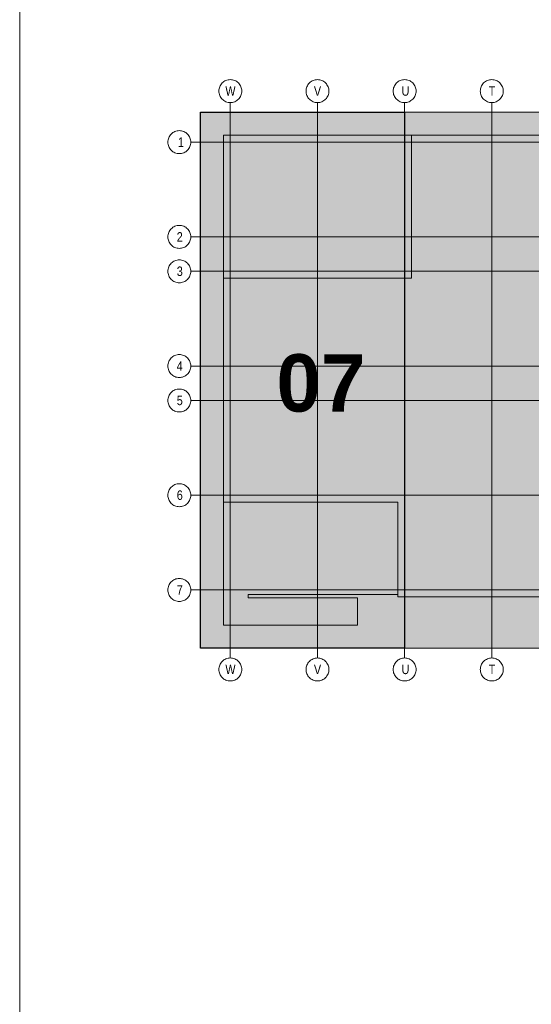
# Model space of a CAD drawing. Extents: x -420 to 300, y 62 to 1112.
# Tile 201 of 227: x 115 to 153, y 214 to 287. Entities that reach past the tile are written whole.
import ezdxf
from ezdxf.lldxf.tags import DXFTag

# ---------------------------------------------------------------- set-up
doc = ezdxf.new("R2010")
doc.units = 0
doc.layers.get('0').update_dxf_attribs({"lineweight": 13})
for name, color, linetype, lineweight in [('iwb_Plankopf Linie', 7, 'Continuous', 13), ('PK_LP', 7, 'Continuous', 9), ('PK_LP_Achsen', 7, 'STRICHPUNKT2', 5)]:
    doc.layers.add(name, color=color, linetype=linetype, lineweight=lineweight)
doc.layers.add('PK_LP_T07', color=6, linetype='Continuous', lineweight=9, true_color=0xff00ff)
doc.layers.add('PK_LP_T07_Rest', color=9, linetype='Continuous', lineweight=9, true_color=0x808080)
doc.styles.get("Standard").update_dxf_attribs({"font": 'ARIALN.TTF'})
tags = doc.linetypes.add('grob', pattern=[14, 3, -8, 3]).pattern_tags.tags
tags[8:9] = [DXFTag(74, 4), DXFTag(75, 0), DXFTag(340, '0'), DXFTag(46, 0.0), DXFTag(50, 0.0), DXFTag(44, 0.0), DXFTag(45, 0.0)]
tags[6:7] = [DXFTag(74, 4), DXFTag(75, 0), DXFTag(340, '0'), DXFTag(46, 0.0), DXFTag(50, 0.0), DXFTag(44, 0.0), DXFTag(45, 0.0)]
tags[4:5] = [DXFTag(74, 4), DXFTag(75, 0), DXFTag(340, '0'), DXFTag(46, 0.0), DXFTag(50, 0.0), DXFTag(44, 0.0), DXFTag(45, 0.0)]
tags = doc.linetypes.add('STRICHPUNKT2', pattern=[12.7, 6.35, -3.175, 0, -3.175]).pattern_tags.tags
tags[10:11] = [DXFTag(74, 4), DXFTag(75, 0), DXFTag(340, '0'), DXFTag(46, 0.0), DXFTag(50, 0.0), DXFTag(44, 0.0), DXFTag(45, 0.0)]
tags[8:9] = [DXFTag(74, 4), DXFTag(75, 0), DXFTag(340, '0'), DXFTag(46, 0.0), DXFTag(50, 0.0), DXFTag(44, 0.0), DXFTag(45, 0.0)]
tags[6:7] = [DXFTag(74, 4), DXFTag(75, 0), DXFTag(340, '0'), DXFTag(46, 0.0), DXFTag(50, 0.0), DXFTag(44, 0.0), DXFTag(45, 0.0)]
tags[4:5] = [DXFTag(74, 4), DXFTag(75, 0), DXFTag(340, '0'), DXFTag(46, 0.0), DXFTag(50, 0.0), DXFTag(44, 0.0), DXFTag(45, 0.0)]

# ---------------------------------------------------------------- blocks, each defined once
blk = doc.blocks.new('Blockreferenz-A06CPUWDL0', base_point=(126.338, 237.591))
at = {"linetype": 'ByBlock', "lineweight": -2, "ltscale": 0.13}
blk.add_hatch(color=0, dxfattribs=at).paths.add_polyline_path([(128.76, 240.014), (128.76, 279.685), (143.888, 279.685), (143.888, 243.82), (143.888, 240.014)])
at = {"layer": 'PK_LP', "linetype": 'grob', "lineweight": 30, "ltscale": 0.3}
for p, q in [((128.76, 279.685), (143.888, 279.685)), ((128.76, 240.014), (128.76, 279.685)), ((143.888, 279.685), (143.888, 240.014)), ((143.888, 240.014), (128.76, 240.014))]:
    blk.add_line(p, q, dxfattribs=at)
at = {"layer": 'PK_LP', "linetype": 'grob', "lineweight": 5, "ltscale": 0.13}
for p, q in [((143.888, 279.685), (169.728, 279.685)), ((143.888, 240.014), (143.888, 279.685)), ((169.728, 240.014), (143.888, 240.014))]:
    blk.add_line(p, q, dxfattribs=at)
at = {"layer": 'PK_LP', "linetype": 'ByBlock', "lineweight": -2, "ltscale": 0.13}
blk.add_line((143.888, 240.014), (143.888, 279.685), dxfattribs=at)
at = {"layer": 'PK_LP', "linetype": 'ByBlock', "lineweight": 13, "ltscale": 0.13}
for p, q in [((130.46, 277.985), (144.395, 277.985)), ((130.46, 267.408), (130.46, 277.985)), ((209.085, 277.985), (144.395, 277.985)), ((144.395, 277.985), (144.395, 267.408)), ((144.395, 277.985), (144.395, 267.408)), ((130.46, 267.408), (130.46, 250.833)), ((144.395, 267.408), (130.46, 267.408)), ((144.395, 267.408), (130.46, 267.408)), ((130.46, 241.714), (130.46, 250.833)), ((130.46, 250.833), (143.38, 250.833)), ((130.46, 250.833), (143.38, 250.833)), ((143.38, 250.833), (143.38, 243.996)), ((143.38, 250.833), (143.38, 243.82)), ((143.38, 243.996), (132.286, 243.996)), ((132.286, 243.996), (132.286, 243.754)), ((132.286, 243.754), (140.398, 243.754)), ((140.398, 243.754), (140.398, 241.714)), ((143.38, 243.82), (196.075, 243.82)), ((140.398, 241.714), (130.46, 241.714))]:
    blk.add_line(p, q, dxfattribs=at)
at = {"layer": 'PK_LP_Achsen', "linetype": 'ByBlock', "ltscale": 0.13}
for p, q in [((130.721, 282.071), (130.802, 282.091)), ((130.802, 282.091), (130.884, 282.103)), ((130.884, 282.103), (130.968, 282.108)), ((130.968, 282.108), (131.051, 282.103)), ((131.051, 282.103), (131.134, 282.091)), ((131.134, 282.091), (131.214, 282.071)), ((137.181, 282.071), (137.262, 282.091)), ((137.262, 282.091), (137.344, 282.103)), ((137.344, 282.103), (137.428, 282.108)), ((137.428, 282.108), (137.511, 282.103)), ((137.511, 282.103), (137.594, 282.091)), ((137.594, 282.091), (137.674, 282.071)), ((143.641, 282.071), (143.722, 282.091)), ((143.722, 282.091), (143.804, 282.103)), ((143.804, 282.103), (143.888, 282.108)), ((143.888, 282.108), (143.971, 282.103)), ((143.971, 282.103), (144.054, 282.091)), ((144.054, 282.091), (144.134, 282.071)), ((150.101, 282.071), (150.182, 282.091)), ((150.182, 282.091), (150.264, 282.103)), ((150.264, 282.103), (150.348, 282.108)), ((150.348, 282.108), (150.431, 282.103)), ((150.431, 282.103), (150.514, 282.091)), ((150.514, 282.091), (150.594, 282.071)), ((130.122, 281.341), (130.134, 281.423)), ((130.134, 281.423), (130.154, 281.504)), ((130.154, 281.504), (130.182, 281.583)), ((130.182, 281.583), (130.218, 281.658)), ((130.218, 281.658), (130.261, 281.73)), ((130.261, 281.73), (130.311, 281.797)), ((130.311, 281.797), (130.367, 281.859)), ((130.367, 281.859), (130.428, 281.915)), ((130.428, 281.915), (130.495, 281.964)), ((130.495, 281.964), (130.567, 282.007)), ((130.567, 282.007), (130.642, 282.043)), ((130.642, 282.043), (130.721, 282.071)), ((131.214, 282.071), (131.293, 282.043)), ((131.293, 282.043), (131.368, 282.007)), ((131.368, 282.007), (131.44, 281.964)), ((131.44, 281.964), (131.507, 281.915)), ((131.507, 281.915), (131.569, 281.859)), ((131.569, 281.859), (131.625, 281.797)), ((131.625, 281.797), (131.674, 281.73)), ((131.674, 281.73), (131.717, 281.658)), ((131.717, 281.658), (131.753, 281.583)), ((131.753, 281.583), (131.781, 281.504)), ((131.781, 281.504), (131.801, 281.423)), ((131.801, 281.423), (131.814, 281.341)), ((136.582, 281.341), (136.594, 281.423)), ((136.594, 281.423), (136.614, 281.504)), ((136.614, 281.504), (136.642, 281.583)), ((136.642, 281.583), (136.678, 281.658)), ((136.678, 281.658), (136.721, 281.73)), ((136.721, 281.73), (136.771, 281.797)), ((136.771, 281.797), (136.827, 281.859)), ((136.827, 281.859), (136.888, 281.915)), ((136.888, 281.915), (136.955, 281.964)), ((136.955, 281.964), (137.027, 282.007)), ((137.027, 282.007), (137.102, 282.043)), ((137.102, 282.043), (137.181, 282.071)), ((137.674, 282.071), (137.753, 282.043)), ((137.753, 282.043), (137.828, 282.007)), ((137.828, 282.007), (137.9, 281.964)), ((137.9, 281.964), (137.967, 281.915)), ((137.967, 281.915), (138.029, 281.859)), ((138.029, 281.859), (138.085, 281.797)), ((138.085, 281.797), (138.134, 281.73)), ((138.134, 281.73), (138.177, 281.658)), ((138.177, 281.658), (138.213, 281.583)), ((138.213, 281.583), (138.241, 281.504)), ((138.241, 281.504), (138.261, 281.423)), ((138.261, 281.423), (138.274, 281.341)), ((143.042, 281.341), (143.054, 281.423)), ((143.054, 281.423), (143.074, 281.504)), ((143.074, 281.504), (143.102, 281.583)), ((143.102, 281.583), (143.138, 281.658)), ((143.138, 281.658), (143.181, 281.73)), ((143.181, 281.73), (143.231, 281.797)), ((143.231, 281.797), (143.287, 281.859)), ((143.287, 281.859), (143.348, 281.915)), ((143.348, 281.915), (143.415, 281.964)), ((143.415, 281.964), (143.487, 282.007)), ((143.487, 282.007), (143.562, 282.043)), ((143.562, 282.043), (143.641, 282.071)), ((144.134, 282.071), (144.213, 282.043)), ((144.213, 282.043), (144.288, 282.007)), ((144.288, 282.007), (144.36, 281.964)), ((144.36, 281.964), (144.427, 281.915)), ((144.427, 281.915), (144.489, 281.859)), ((144.489, 281.859), (144.545, 281.797)), ((144.545, 281.797), (144.594, 281.73)), ((144.594, 281.73), (144.637, 281.658)), ((144.637, 281.658), (144.673, 281.583)), ((144.673, 281.583), (144.701, 281.504)), ((144.701, 281.504), (144.721, 281.423)), ((144.721, 281.423), (144.734, 281.341)), ((149.502, 281.341), (149.514, 281.423)), ((149.514, 281.423), (149.534, 281.504)), ((149.534, 281.504), (149.562, 281.583)), ((149.562, 281.583), (149.598, 281.658)), ((149.598, 281.658), (149.641, 281.73)), ((149.641, 281.73), (149.691, 281.797)), ((149.691, 281.797), (149.747, 281.859)), ((149.747, 281.859), (149.808, 281.915)), ((149.808, 281.915), (149.875, 281.964)), ((149.875, 281.964), (149.947, 282.007)), ((149.947, 282.007), (150.022, 282.043)), ((150.022, 282.043), (150.101, 282.071)), ((150.594, 282.071), (150.673, 282.043)), ((150.673, 282.043), (150.748, 282.007)), ((150.748, 282.007), (150.82, 281.964)), ((150.82, 281.964), (150.887, 281.915)), ((150.887, 281.915), (150.949, 281.859)), ((150.949, 281.859), (151.005, 281.797)), ((151.005, 281.797), (151.054, 281.73)), ((151.054, 281.73), (151.097, 281.658)), ((151.097, 281.658), (151.133, 281.583)), ((151.133, 281.583), (151.161, 281.504)), ((151.161, 281.504), (151.181, 281.423)), ((151.181, 281.423), (151.194, 281.341)), ((130.118, 281.258), (130.122, 281.341)), ((130.122, 281.174), (130.118, 281.258)), ((130.134, 281.092), (130.122, 281.174)), ((130.154, 281.011), (130.134, 281.092)), ((130.182, 280.932), (130.154, 281.011)), ((130.218, 280.857), (130.182, 280.932)), ((130.261, 280.785), (130.218, 280.857)), ((130.311, 280.718), (130.261, 280.785)), ((130.367, 280.656), (130.311, 280.718)), ((130.428, 280.6), (130.367, 280.656)), ((131.569, 280.656), (131.507, 280.6)), ((131.625, 280.718), (131.569, 280.656)), ((131.674, 280.785), (131.625, 280.718)), ((131.717, 280.857), (131.674, 280.785)), ((131.753, 280.932), (131.717, 280.857)), ((131.781, 281.011), (131.753, 280.932)), ((131.801, 281.092), (131.781, 281.011)), ((131.814, 281.174), (131.801, 281.092)), ((131.814, 281.341), (131.818, 281.258)), ((131.818, 281.258), (131.814, 281.174)), ((136.578, 281.258), (136.582, 281.341)), ((136.582, 281.174), (136.578, 281.258)), ((136.594, 281.092), (136.582, 281.174)), ((136.614, 281.011), (136.594, 281.092)), ((136.642, 280.932), (136.614, 281.011)), ((136.678, 280.857), (136.642, 280.932)), ((136.721, 280.785), (136.678, 280.857)), ((136.771, 280.718), (136.721, 280.785)), ((136.827, 280.656), (136.771, 280.718)), ((136.888, 280.6), (136.827, 280.656)), ((138.029, 280.656), (137.967, 280.6)), ((138.085, 280.718), (138.029, 280.656)), ((138.134, 280.785), (138.085, 280.718)), ((138.177, 280.857), (138.134, 280.785)), ((138.213, 280.932), (138.177, 280.857)), ((138.241, 281.011), (138.213, 280.932)), ((138.261, 281.092), (138.241, 281.011)), ((138.274, 281.174), (138.261, 281.092)), ((138.274, 281.341), (138.278, 281.258)), ((138.278, 281.258), (138.274, 281.174)), ((143.038, 281.258), (143.042, 281.341)), ((143.042, 281.174), (143.038, 281.258)), ((143.054, 281.092), (143.042, 281.174)), ((143.074, 281.011), (143.054, 281.092)), ((143.102, 280.932), (143.074, 281.011)), ((143.138, 280.857), (143.102, 280.932)), ((143.181, 280.785), (143.138, 280.857)), ((143.231, 280.718), (143.181, 280.785)), ((143.287, 280.656), (143.231, 280.718)), ((143.348, 280.6), (143.287, 280.656)), ((144.489, 280.656), (144.427, 280.6)), ((144.545, 280.718), (144.489, 280.656)), ((144.594, 280.785), (144.545, 280.718)), ((144.637, 280.857), (144.594, 280.785)), ((144.673, 280.932), (144.637, 280.857)), ((144.701, 281.011), (144.673, 280.932)), ((144.721, 281.092), (144.701, 281.011)), ((144.734, 281.174), (144.721, 281.092)), ((144.734, 281.341), (144.738, 281.258)), ((144.738, 281.258), (144.734, 281.174)), ((149.498, 281.258), (149.502, 281.341)), ((149.502, 281.174), (149.498, 281.258)), ((149.514, 281.092), (149.502, 281.174)), ((149.534, 281.011), (149.514, 281.092)), ((149.562, 280.932), (149.534, 281.011)), ((149.598, 280.857), (149.562, 280.932)), ((149.641, 280.785), (149.598, 280.857)), ((149.691, 280.718), (149.641, 280.785)), ((149.747, 280.656), (149.691, 280.718)), ((149.808, 280.6), (149.747, 280.656)), ((150.949, 280.656), (150.887, 280.6)), ((151.005, 280.718), (150.949, 280.656)), ((151.054, 280.785), (151.005, 280.718)), ((151.097, 280.857), (151.054, 280.785)), ((151.133, 280.932), (151.097, 280.857)), ((151.161, 281.011), (151.133, 280.932)), ((151.181, 281.092), (151.161, 281.011)), ((151.194, 281.174), (151.181, 281.092)), ((151.194, 281.341), (151.198, 281.258)), ((151.198, 281.258), (151.194, 281.174)), ((130.495, 280.551), (130.428, 280.6)), ((130.567, 280.508), (130.495, 280.551)), ((130.642, 280.472), (130.567, 280.508)), ((130.721, 280.444), (130.642, 280.472)), ((130.802, 280.424), (130.721, 280.444)), ((130.884, 280.412), (130.802, 280.424)), ((130.968, 280.408), (130.884, 280.412)), ((131.051, 280.412), (130.968, 280.408)), ((131.134, 280.424), (131.051, 280.412)), ((131.214, 280.444), (131.134, 280.424)), ((131.293, 280.472), (131.214, 280.444)), ((131.368, 280.508), (131.293, 280.472)), ((131.44, 280.551), (131.368, 280.508)), ((131.507, 280.6), (131.44, 280.551)), ((136.955, 280.551), (136.888, 280.6)), ((137.027, 280.508), (136.955, 280.551)), ((137.102, 280.472), (137.027, 280.508)), ((137.181, 280.444), (137.102, 280.472)), ((137.262, 280.424), (137.181, 280.444)), ((137.344, 280.412), (137.262, 280.424)), ((137.428, 280.408), (137.344, 280.412)), ((137.511, 280.412), (137.428, 280.408)), ((137.594, 280.424), (137.511, 280.412)), ((137.674, 280.444), (137.594, 280.424)), ((137.753, 280.472), (137.674, 280.444)), ((137.828, 280.508), (137.753, 280.472)), ((137.9, 280.551), (137.828, 280.508)), ((137.967, 280.6), (137.9, 280.551)), ((143.415, 280.551), (143.348, 280.6)), ((143.487, 280.508), (143.415, 280.551)), ((143.562, 280.472), (143.487, 280.508)), ((143.641, 280.444), (143.562, 280.472)), ((143.722, 280.424), (143.641, 280.444)), ((143.804, 280.412), (143.722, 280.424)), ((143.888, 280.408), (143.804, 280.412)), ((143.971, 280.412), (143.888, 280.408)), ((144.054, 280.424), (143.971, 280.412)), ((144.134, 280.444), (144.054, 280.424)), ((144.213, 280.472), (144.134, 280.444)), ((144.288, 280.508), (144.213, 280.472)), ((144.36, 280.551), (144.288, 280.508)), ((144.427, 280.6), (144.36, 280.551)), ((149.875, 280.551), (149.808, 280.6)), ((149.947, 280.508), (149.875, 280.551)), ((150.022, 280.472), (149.947, 280.508)), ((150.101, 280.444), (150.022, 280.472)), ((150.182, 280.424), (150.101, 280.444)), ((150.264, 280.412), (150.182, 280.424)), ((150.348, 280.408), (150.264, 280.412)), ((150.431, 280.412), (150.348, 280.408)), ((150.514, 280.424), (150.431, 280.412)), ((150.594, 280.444), (150.514, 280.424)), ((150.673, 280.472), (150.594, 280.444)), ((150.748, 280.508), (150.673, 280.472)), ((150.82, 280.551), (150.748, 280.508)), ((150.887, 280.6), (150.82, 280.551)), ((126.354, 277.643), (126.374, 277.724)), ((126.374, 277.724), (126.402, 277.803)), ((126.402, 277.803), (126.438, 277.878)), ((126.438, 277.878), (126.481, 277.95)), ((126.481, 277.95), (126.531, 278.017)), ((126.531, 278.017), (126.587, 278.079)), ((126.587, 278.079), (126.649, 278.135)), ((126.649, 278.135), (126.716, 278.184)), ((126.716, 278.184), (126.787, 278.227)), ((126.787, 278.227), (126.862, 278.263)), ((126.862, 278.263), (126.941, 278.291)), ((126.941, 278.291), (127.022, 278.311)), ((127.022, 278.311), (127.104, 278.323)), ((127.104, 278.323), (127.188, 278.328)), ((127.188, 278.328), (127.271, 278.323)), ((127.271, 278.323), (127.354, 278.311)), ((127.354, 278.311), (127.434, 278.291)), ((127.434, 278.291), (127.513, 278.263)), ((127.513, 278.263), (127.588, 278.227)), ((127.588, 278.227), (127.66, 278.184)), ((127.66, 278.184), (127.727, 278.135)), ((127.727, 278.135), (127.789, 278.079)), ((127.789, 278.079), (127.845, 278.017)), ((127.845, 278.017), (127.894, 277.95)), ((127.894, 277.95), (127.937, 277.878)), ((127.937, 277.878), (127.973, 277.803)), ((127.973, 277.803), (128.001, 277.724)), ((128.001, 277.724), (128.021, 277.643)), ((126.338, 277.478), (126.342, 277.561)), ((126.342, 277.394), (126.338, 277.478)), ((126.342, 277.561), (126.354, 277.643)), ((126.354, 277.312), (126.342, 277.394)), ((126.374, 277.231), (126.354, 277.312)), ((126.402, 277.152), (126.374, 277.231)), ((126.438, 277.077), (126.402, 277.152)), ((126.481, 277.005), (126.438, 277.077)), ((126.531, 276.938), (126.481, 277.005)), ((127.894, 277.005), (127.845, 276.938)), ((127.937, 277.077), (127.894, 277.005)), ((127.973, 277.152), (127.937, 277.077)), ((128.001, 277.231), (127.973, 277.152)), ((128.021, 277.312), (128.001, 277.231)), ((128.021, 277.643), (128.034, 277.561)), ((128.034, 277.394), (128.021, 277.312)), ((128.034, 277.561), (128.038, 277.478)), ((128.038, 277.478), (128.034, 277.394)), ((126.587, 276.877), (126.531, 276.938)), ((126.649, 276.82), (126.587, 276.877)), ((126.716, 276.771), (126.649, 276.82)), ((126.787, 276.728), (126.716, 276.771)), ((126.862, 276.692), (126.787, 276.728)), ((126.941, 276.664), (126.862, 276.692)), ((127.022, 276.644), (126.941, 276.664)), ((127.104, 276.632), (127.022, 276.644)), ((127.188, 276.628), (127.104, 276.632)), ((127.271, 276.632), (127.188, 276.628)), ((127.354, 276.644), (127.271, 276.632)), ((127.434, 276.664), (127.354, 276.644)), ((127.513, 276.692), (127.434, 276.664)), ((127.588, 276.728), (127.513, 276.692)), ((127.66, 276.771), (127.588, 276.728)), ((127.727, 276.82), (127.66, 276.771)), ((127.789, 276.877), (127.727, 276.82)), ((127.845, 276.938), (127.789, 276.877)), ((126.649, 271.122), (126.716, 271.172)), ((126.716, 271.172), (126.787, 271.215)), ((126.787, 271.215), (126.862, 271.25)), ((126.862, 271.25), (126.941, 271.278)), ((126.941, 271.278), (127.022, 271.299)), ((127.022, 271.299), (127.104, 271.311)), ((127.104, 271.311), (127.188, 271.315)), ((127.188, 271.315), (127.271, 271.311)), ((127.271, 271.311), (127.354, 271.299)), ((127.354, 271.299), (127.434, 271.278)), ((127.434, 271.278), (127.513, 271.25)), ((127.513, 271.25), (127.588, 271.215)), ((127.588, 271.215), (127.66, 271.172)), ((127.66, 271.172), (127.727, 271.122)), ((126.338, 270.465), (126.342, 270.548)), ((126.342, 270.382), (126.338, 270.465)), ((126.342, 270.548), (126.354, 270.631)), ((126.354, 270.631), (126.374, 270.712)), ((126.374, 270.712), (126.402, 270.79)), ((126.402, 270.79), (126.438, 270.866)), ((126.438, 270.866), (126.481, 270.937)), ((126.481, 270.937), (126.531, 271.004)), ((126.531, 271.004), (126.587, 271.066)), ((126.587, 271.066), (126.649, 271.122)), ((127.727, 271.122), (127.789, 271.066)), ((127.789, 271.066), (127.845, 271.004)), ((127.845, 271.004), (127.894, 270.937)), ((127.894, 270.937), (127.937, 270.866)), ((127.937, 270.866), (127.973, 270.79)), ((127.973, 270.79), (128.001, 270.712)), ((128.001, 270.712), (128.021, 270.631)), ((128.021, 270.631), (128.034, 270.548)), ((128.034, 270.548), (128.038, 270.465)), ((128.038, 270.465), (128.034, 270.382)), ((126.354, 270.299), (126.342, 270.382)), ((126.374, 270.218), (126.354, 270.299)), ((126.402, 270.14), (126.374, 270.218)), ((126.438, 270.064), (126.402, 270.14)), ((126.481, 269.993), (126.438, 270.064)), ((126.531, 269.926), (126.481, 269.993)), ((126.587, 269.864), (126.531, 269.926)), ((126.649, 269.808), (126.587, 269.864)), ((126.716, 269.758), (126.649, 269.808)), ((126.787, 269.715), (126.716, 269.758)), ((126.862, 269.68), (126.787, 269.715)), ((127.588, 269.715), (127.513, 269.68)), ((127.66, 269.758), (127.588, 269.715)), ((127.727, 269.808), (127.66, 269.758)), ((127.789, 269.864), (127.727, 269.808)), ((127.845, 269.926), (127.789, 269.864)), ((127.894, 269.993), (127.845, 269.926)), ((127.937, 270.064), (127.894, 269.993)), ((127.973, 270.14), (127.937, 270.064)), ((128.001, 270.218), (127.973, 270.14)), ((128.021, 270.299), (128.001, 270.218)), ((128.034, 270.382), (128.021, 270.299)), ((126.941, 269.652), (126.862, 269.68)), ((127.022, 269.631), (126.941, 269.652)), ((127.104, 269.619), (127.022, 269.631)), ((127.188, 269.615), (127.104, 269.619)), ((127.271, 269.619), (127.188, 269.615)), ((127.354, 269.631), (127.271, 269.619)), ((127.434, 269.652), (127.354, 269.631)), ((127.513, 269.68), (127.434, 269.652)), ((126.374, 268.162), (126.402, 268.24)), ((126.402, 268.24), (126.438, 268.316)), ((126.438, 268.316), (126.481, 268.387)), ((126.481, 268.387), (126.531, 268.454)), ((126.531, 268.454), (126.587, 268.516)), ((126.587, 268.516), (126.649, 268.572)), ((126.649, 268.572), (126.716, 268.622)), ((126.716, 268.622), (126.787, 268.665)), ((126.787, 268.665), (126.862, 268.7)), ((126.862, 268.7), (126.941, 268.728)), ((126.941, 268.728), (127.022, 268.749)), ((127.022, 268.749), (127.104, 268.761)), ((127.104, 268.761), (127.188, 268.765)), ((127.188, 268.765), (127.271, 268.761)), ((127.271, 268.761), (127.354, 268.749)), ((127.354, 268.749), (127.434, 268.728)), ((127.434, 268.728), (127.513, 268.7)), ((127.513, 268.7), (127.588, 268.665)), ((127.588, 268.665), (127.66, 268.622)), ((127.66, 268.622), (127.727, 268.572)), ((127.727, 268.572), (127.789, 268.516)), ((127.789, 268.516), (127.845, 268.454)), ((127.845, 268.454), (127.894, 268.387)), ((127.894, 268.387), (127.937, 268.316)), ((127.937, 268.316), (127.973, 268.24)), ((127.973, 268.24), (128.001, 268.162)), ((126.338, 267.915), (126.342, 267.998)), ((126.342, 267.832), (126.338, 267.915)), ((126.342, 267.998), (126.354, 268.081)), ((126.354, 267.749), (126.342, 267.832)), ((126.354, 268.081), (126.374, 268.162)), ((126.374, 267.668), (126.354, 267.749)), ((126.402, 267.59), (126.374, 267.668)), ((126.438, 267.514), (126.402, 267.59)), ((126.481, 267.443), (126.438, 267.514)), ((127.937, 267.514), (127.894, 267.443)), ((127.973, 267.59), (127.937, 267.514)), ((128.001, 267.668), (127.973, 267.59)), ((128.001, 268.162), (128.021, 268.081)), ((128.021, 267.749), (128.001, 267.668)), ((128.021, 268.081), (128.034, 267.998)), ((128.034, 267.832), (128.021, 267.749)), ((128.034, 267.998), (128.038, 267.915)), ((128.038, 267.915), (128.034, 267.832)), ((126.531, 267.376), (126.481, 267.443)), ((126.587, 267.314), (126.531, 267.376)), ((126.649, 267.258), (126.587, 267.314)), ((126.716, 267.208), (126.649, 267.258)), ((126.787, 267.165), (126.716, 267.208)), ((126.862, 267.13), (126.787, 267.165)), ((126.941, 267.102), (126.862, 267.13)), ((127.022, 267.081), (126.941, 267.102)), ((127.104, 267.069), (127.022, 267.081)), ((127.188, 267.065), (127.104, 267.069)), ((127.271, 267.069), (127.188, 267.065)), ((127.354, 267.081), (127.271, 267.069)), ((127.434, 267.102), (127.354, 267.081)), ((127.513, 267.13), (127.434, 267.102)), ((127.588, 267.165), (127.513, 267.13)), ((127.66, 267.208), (127.588, 267.165)), ((127.727, 267.258), (127.66, 267.208)), ((127.789, 267.314), (127.727, 267.258)), ((127.845, 267.376), (127.789, 267.314)), ((127.894, 267.443), (127.845, 267.376)), ((126.787, 261.652), (126.862, 261.688)), ((126.862, 261.688), (126.941, 261.716)), ((126.941, 261.716), (127.022, 261.736)), ((127.022, 261.736), (127.104, 261.748)), ((127.104, 261.748), (127.188, 261.753)), ((127.188, 261.753), (127.271, 261.748)), ((127.271, 261.748), (127.354, 261.736)), ((127.354, 261.736), (127.434, 261.716)), ((127.434, 261.716), (127.513, 261.688)), ((127.513, 261.688), (127.588, 261.652)), ((126.338, 260.903), (126.342, 260.986)), ((126.342, 260.986), (126.354, 261.068)), ((126.354, 261.068), (126.374, 261.149)), ((126.374, 261.149), (126.402, 261.228)), ((126.402, 261.228), (126.438, 261.303)), ((126.438, 261.303), (126.481, 261.375)), ((126.481, 261.375), (126.531, 261.442)), ((126.531, 261.442), (126.587, 261.504)), ((126.587, 261.504), (126.649, 261.56)), ((126.649, 261.56), (126.716, 261.609)), ((126.716, 261.609), (126.787, 261.652)), ((127.588, 261.652), (127.66, 261.609)), ((127.66, 261.609), (127.727, 261.56)), ((127.727, 261.56), (127.789, 261.504)), ((127.789, 261.504), (127.845, 261.442)), ((127.845, 261.442), (127.894, 261.375)), ((127.894, 261.375), (127.937, 261.303)), ((127.937, 261.303), (127.973, 261.228)), ((127.973, 261.228), (128.001, 261.149)), ((128.001, 261.149), (128.021, 261.068)), ((128.021, 261.068), (128.034, 260.986)), ((128.034, 260.986), (128.038, 260.903)), ((126.342, 260.819), (126.338, 260.903)), ((126.354, 260.737), (126.342, 260.819)), ((126.374, 260.656), (126.354, 260.737)), ((126.402, 260.577), (126.374, 260.656)), ((126.438, 260.502), (126.402, 260.577)), ((126.481, 260.43), (126.438, 260.502)), ((126.531, 260.363), (126.481, 260.43)), ((126.587, 260.302), (126.531, 260.363)), ((126.649, 260.245), (126.587, 260.302)), ((126.716, 260.196), (126.649, 260.245)), ((127.727, 260.245), (127.66, 260.196)), ((127.789, 260.302), (127.727, 260.245)), ((127.845, 260.363), (127.789, 260.302)), ((127.894, 260.43), (127.845, 260.363)), ((127.937, 260.502), (127.894, 260.43)), ((127.973, 260.577), (127.937, 260.502)), ((128.001, 260.656), (127.973, 260.577)), ((128.021, 260.737), (128.001, 260.656)), ((128.034, 260.819), (128.021, 260.737)), ((128.038, 260.903), (128.034, 260.819)), ((126.787, 260.153), (126.716, 260.196)), ((126.862, 260.117), (126.787, 260.153)), ((126.941, 260.089), (126.862, 260.117)), ((127.022, 260.069), (126.941, 260.089)), ((127.104, 260.057), (127.022, 260.069)), ((127.188, 260.053), (127.104, 260.057)), ((127.271, 260.057), (127.188, 260.053)), ((127.354, 260.069), (127.271, 260.057)), ((127.434, 260.089), (127.354, 260.069)), ((127.513, 260.117), (127.434, 260.089)), ((127.588, 260.153), (127.513, 260.117)), ((127.66, 260.196), (127.588, 260.153)), ((126.438, 258.753), (126.481, 258.825)), ((126.481, 258.825), (126.531, 258.892)), ((126.531, 258.892), (126.587, 258.954)), ((126.587, 258.954), (126.649, 259.01)), ((126.649, 259.01), (126.716, 259.059)), ((126.716, 259.059), (126.787, 259.102)), ((126.787, 259.102), (126.862, 259.138)), ((126.862, 259.138), (126.941, 259.166)), ((126.941, 259.166), (127.022, 259.186)), ((127.022, 259.186), (127.104, 259.198)), ((127.104, 259.198), (127.188, 259.203)), ((127.188, 259.203), (127.271, 259.198)), ((127.271, 259.198), (127.354, 259.186)), ((127.354, 259.186), (127.434, 259.166)), ((127.434, 259.166), (127.513, 259.138)), ((127.513, 259.138), (127.588, 259.102)), ((127.588, 259.102), (127.66, 259.059)), ((127.66, 259.059), (127.727, 259.01)), ((127.727, 259.01), (127.789, 258.954)), ((127.789, 258.954), (127.845, 258.892)), ((127.845, 258.892), (127.894, 258.825)), ((127.894, 258.825), (127.937, 258.753)), ((126.338, 258.353), (126.342, 258.436)), ((126.342, 258.269), (126.338, 258.353)), ((126.342, 258.436), (126.354, 258.518)), ((126.354, 258.187), (126.342, 258.269)), ((126.354, 258.518), (126.374, 258.599)), ((126.374, 258.106), (126.354, 258.187)), ((126.374, 258.599), (126.402, 258.678)), ((126.402, 258.027), (126.374, 258.106)), ((126.402, 258.678), (126.438, 258.753)), ((127.937, 258.753), (127.973, 258.678)), ((127.973, 258.678), (128.001, 258.599)), ((128.001, 258.106), (127.973, 258.027)), ((128.001, 258.599), (128.021, 258.518)), ((128.021, 258.187), (128.001, 258.106)), ((128.021, 258.518), (128.034, 258.436)), ((128.034, 258.269), (128.021, 258.187)), ((128.034, 258.436), (128.038, 258.353)), ((128.038, 258.353), (128.034, 258.269)), ((126.438, 257.952), (126.402, 258.027)), ((126.481, 257.88), (126.438, 257.952)), ((126.531, 257.813), (126.481, 257.88)), ((126.587, 257.752), (126.531, 257.813)), ((126.649, 257.695), (126.587, 257.752)), ((126.716, 257.646), (126.649, 257.695)), ((126.787, 257.603), (126.716, 257.646)), ((126.862, 257.567), (126.787, 257.603)), ((126.941, 257.539), (126.862, 257.567)), ((127.022, 257.519), (126.941, 257.539)), ((127.104, 257.507), (127.022, 257.519)), ((127.188, 257.503), (127.104, 257.507)), ((127.271, 257.507), (127.188, 257.503)), ((127.354, 257.519), (127.271, 257.507)), ((127.434, 257.539), (127.354, 257.519)), ((127.513, 257.567), (127.434, 257.539)), ((127.588, 257.603), (127.513, 257.567)), ((127.66, 257.646), (127.588, 257.603)), ((127.727, 257.695), (127.66, 257.646)), ((127.789, 257.752), (127.727, 257.695)), ((127.845, 257.813), (127.789, 257.752)), ((127.894, 257.88), (127.845, 257.813)), ((127.937, 257.952), (127.894, 257.88)), ((127.973, 258.027), (127.937, 257.952)), ((126.342, 251.423), (126.354, 251.506)), ((126.354, 251.506), (126.374, 251.587)), ((126.374, 251.587), (126.402, 251.665)), ((126.402, 251.665), (126.438, 251.741)), ((126.438, 251.741), (126.481, 251.812)), ((126.481, 251.812), (126.531, 251.879)), ((126.531, 251.879), (126.587, 251.941)), ((126.587, 251.941), (126.649, 251.997)), ((126.649, 251.997), (126.716, 252.047)), ((126.716, 252.047), (126.787, 252.09)), ((126.787, 252.09), (126.862, 252.125)), ((126.862, 252.125), (126.941, 252.153)), ((126.941, 252.153), (127.022, 252.174)), ((127.022, 252.174), (127.104, 252.186)), ((127.104, 252.186), (127.188, 252.19)), ((127.188, 252.19), (127.271, 252.186)), ((127.271, 252.186), (127.354, 252.174)), ((127.354, 252.174), (127.434, 252.153)), ((127.434, 252.153), (127.513, 252.125)), ((127.513, 252.125), (127.588, 252.09)), ((127.588, 252.09), (127.66, 252.047)), ((127.66, 252.047), (127.727, 251.997)), ((127.727, 251.997), (127.789, 251.941)), ((127.789, 251.941), (127.845, 251.879)), ((127.845, 251.879), (127.894, 251.812)), ((127.894, 251.812), (127.937, 251.741)), ((127.937, 251.741), (127.973, 251.665)), ((127.973, 251.665), (128.001, 251.587)), ((128.001, 251.587), (128.021, 251.506)), ((128.021, 251.506), (128.034, 251.423)), ((126.338, 251.34), (126.342, 251.423)), ((126.342, 251.257), (126.338, 251.34)), ((126.354, 251.174), (126.342, 251.257)), ((126.374, 251.093), (126.354, 251.174)), ((126.402, 251.015), (126.374, 251.093)), ((126.438, 250.939), (126.402, 251.015)), ((126.481, 250.868), (126.438, 250.939)), ((126.531, 250.801), (126.481, 250.868)), ((126.587, 250.739), (126.531, 250.801)), ((127.845, 250.801), (127.789, 250.739)), ((127.894, 250.868), (127.845, 250.801)), ((127.937, 250.939), (127.894, 250.868)), ((127.973, 251.015), (127.937, 250.939)), ((128.001, 251.093), (127.973, 251.015)), ((128.021, 251.174), (128.001, 251.093)), ((128.034, 251.257), (128.021, 251.174)), ((128.034, 251.423), (128.038, 251.34)), ((128.038, 251.34), (128.034, 251.257)), ((126.649, 250.683), (126.587, 250.739)), ((126.716, 250.633), (126.649, 250.683)), ((126.787, 250.59), (126.716, 250.633)), ((126.862, 250.555), (126.787, 250.59)), ((126.941, 250.527), (126.862, 250.555)), ((127.022, 250.506), (126.941, 250.527)), ((127.104, 250.494), (127.022, 250.506)), ((127.188, 250.49), (127.104, 250.494)), ((127.271, 250.494), (127.188, 250.49)), ((127.354, 250.506), (127.271, 250.494)), ((127.434, 250.527), (127.354, 250.506)), ((127.513, 250.555), (127.434, 250.527)), ((127.588, 250.59), (127.513, 250.555)), ((127.66, 250.633), (127.588, 250.59)), ((127.727, 250.683), (127.66, 250.633)), ((127.789, 250.739), (127.727, 250.683)), ((126.531, 244.867), (126.587, 244.929)), ((126.587, 244.929), (126.649, 244.985)), ((126.649, 244.985), (126.716, 245.034)), ((126.716, 245.034), (126.787, 245.077)), ((126.787, 245.077), (126.862, 245.113)), ((126.862, 245.113), (126.941, 245.141)), ((126.941, 245.141), (127.022, 245.161)), ((127.022, 245.161), (127.104, 245.173)), ((127.104, 245.173), (127.188, 245.178)), ((127.188, 245.178), (127.271, 245.173)), ((127.271, 245.173), (127.354, 245.161)), ((127.354, 245.161), (127.434, 245.141)), ((127.434, 245.141), (127.513, 245.113)), ((127.513, 245.113), (127.588, 245.077)), ((127.588, 245.077), (127.66, 245.034)), ((127.66, 245.034), (127.727, 244.985)), ((127.727, 244.985), (127.789, 244.929)), ((127.789, 244.929), (127.845, 244.867)), ((126.338, 244.328), (126.342, 244.411)), ((126.342, 244.244), (126.338, 244.328)), ((126.342, 244.411), (126.354, 244.493)), ((126.354, 244.162), (126.342, 244.244)), ((126.354, 244.493), (126.374, 244.574)), ((126.374, 244.574), (126.402, 244.653)), ((126.402, 244.653), (126.438, 244.728)), ((126.438, 244.728), (126.481, 244.8)), ((126.481, 244.8), (126.531, 244.867)), ((127.845, 244.867), (127.894, 244.8)), ((127.894, 244.8), (127.937, 244.728)), ((127.937, 244.728), (127.973, 244.653)), ((127.973, 244.653), (128.001, 244.574)), ((128.001, 244.574), (128.021, 244.493)), ((128.021, 244.493), (128.034, 244.411)), ((128.034, 244.244), (128.021, 244.162)), ((128.034, 244.411), (128.038, 244.328)), ((128.038, 244.328), (128.034, 244.244)), ((126.374, 244.081), (126.354, 244.162)), ((126.402, 244.002), (126.374, 244.081)), ((126.438, 243.927), (126.402, 244.002)), ((126.481, 243.855), (126.438, 243.927)), ((126.531, 243.788), (126.481, 243.855)), ((126.587, 243.727), (126.531, 243.788)), ((126.649, 243.67), (126.587, 243.727)), ((126.716, 243.621), (126.649, 243.67)), ((126.787, 243.578), (126.716, 243.621)), ((126.862, 243.542), (126.787, 243.578)), ((126.941, 243.514), (126.862, 243.542)), ((127.022, 243.494), (126.941, 243.514)), ((127.104, 243.482), (127.022, 243.494)), ((127.188, 243.478), (127.104, 243.482)), ((127.271, 243.482), (127.188, 243.478)), ((127.354, 243.494), (127.271, 243.482)), ((127.434, 243.514), (127.354, 243.494)), ((127.513, 243.542), (127.434, 243.514)), ((127.588, 243.578), (127.513, 243.542)), ((127.66, 243.621), (127.588, 243.578)), ((127.727, 243.67), (127.66, 243.621)), ((127.789, 243.727), (127.727, 243.67)), ((127.845, 243.788), (127.789, 243.727)), ((127.894, 243.855), (127.845, 243.788)), ((127.937, 243.927), (127.894, 243.855)), ((127.973, 244.002), (127.937, 243.927)), ((128.001, 244.081), (127.973, 244.002)), ((128.021, 244.162), (128.001, 244.081)), ((130.367, 239.042), (130.428, 239.098)), ((130.428, 239.098), (130.495, 239.148)), ((130.495, 239.148), (130.567, 239.191)), ((130.567, 239.191), (130.642, 239.227)), ((130.642, 239.227), (130.721, 239.255)), ((130.721, 239.255), (130.802, 239.275)), ((130.802, 239.275), (130.884, 239.287)), ((130.884, 239.287), (130.968, 239.291)), ((130.968, 239.291), (131.051, 239.287)), ((131.051, 239.287), (131.134, 239.275)), ((131.134, 239.275), (131.214, 239.255)), ((131.214, 239.255), (131.293, 239.227)), ((131.293, 239.227), (131.368, 239.191)), ((131.368, 239.191), (131.44, 239.148)), ((131.44, 239.148), (131.507, 239.098)), ((131.507, 239.098), (131.569, 239.042)), ((136.827, 239.042), (136.888, 239.098)), ((136.888, 239.098), (136.955, 239.148)), ((136.955, 239.148), (137.027, 239.191)), ((137.027, 239.191), (137.102, 239.227)), ((137.102, 239.227), (137.181, 239.255)), ((137.181, 239.255), (137.262, 239.275)), ((137.262, 239.275), (137.344, 239.287)), ((137.344, 239.287), (137.428, 239.291)), ((137.428, 239.291), (137.511, 239.287)), ((137.511, 239.287), (137.594, 239.275)), ((137.594, 239.275), (137.674, 239.255)), ((137.674, 239.255), (137.753, 239.227)), ((137.753, 239.227), (137.828, 239.191)), ((137.828, 239.191), (137.9, 239.148)), ((137.9, 239.148), (137.967, 239.098)), ((137.967, 239.098), (138.029, 239.042)), ((143.287, 239.042), (143.348, 239.098)), ((143.348, 239.098), (143.415, 239.148)), ((143.415, 239.148), (143.487, 239.191)), ((143.487, 239.191), (143.562, 239.227)), ((143.562, 239.227), (143.641, 239.255)), ((143.641, 239.255), (143.722, 239.275)), ((143.722, 239.275), (143.804, 239.287)), ((143.804, 239.287), (143.888, 239.291)), ((143.888, 239.291), (143.971, 239.287)), ((143.971, 239.287), (144.054, 239.275)), ((144.054, 239.275), (144.134, 239.255)), ((144.134, 239.255), (144.213, 239.227)), ((144.213, 239.227), (144.288, 239.191)), ((144.288, 239.191), (144.36, 239.148)), ((144.36, 239.148), (144.427, 239.098)), ((144.427, 239.098), (144.489, 239.042)), ((149.747, 239.042), (149.808, 239.098)), ((149.808, 239.098), (149.875, 239.148)), ((149.875, 239.148), (149.947, 239.191)), ((149.947, 239.191), (150.022, 239.227)), ((150.022, 239.227), (150.101, 239.255)), ((150.101, 239.255), (150.182, 239.275)), ((150.182, 239.275), (150.264, 239.287)), ((150.264, 239.287), (150.348, 239.291)), ((150.348, 239.291), (150.431, 239.287)), ((150.431, 239.287), (150.514, 239.275)), ((150.514, 239.275), (150.594, 239.255)), ((150.594, 239.255), (150.673, 239.227)), ((150.673, 239.227), (150.748, 239.191)), ((150.748, 239.191), (150.82, 239.148)), ((150.82, 239.148), (150.887, 239.098)), ((150.887, 239.098), (150.949, 239.042)), ((130.118, 238.441), (130.122, 238.525)), ((130.122, 238.358), (130.118, 238.441)), ((130.122, 238.525), (130.134, 238.607)), ((130.134, 238.275), (130.122, 238.358)), ((130.134, 238.607), (130.154, 238.688)), ((130.154, 238.688), (130.182, 238.767)), ((130.182, 238.767), (130.218, 238.842)), ((130.218, 238.842), (130.261, 238.914)), ((130.261, 238.914), (130.311, 238.981)), ((130.311, 238.981), (130.367, 239.042)), ((131.569, 239.042), (131.625, 238.981)), ((131.625, 238.981), (131.674, 238.914)), ((131.674, 238.914), (131.717, 238.842)), ((131.717, 238.842), (131.753, 238.767)), ((131.753, 238.767), (131.781, 238.688)), ((131.781, 238.688), (131.801, 238.607)), ((131.801, 238.607), (131.814, 238.525)), ((131.814, 238.358), (131.801, 238.275)), ((131.814, 238.525), (131.818, 238.441)), ((131.818, 238.441), (131.814, 238.358)), ((136.578, 238.441), (136.582, 238.525)), ((136.582, 238.358), (136.578, 238.441)), ((136.582, 238.525), (136.594, 238.607)), ((136.594, 238.275), (136.582, 238.358)), ((136.594, 238.607), (136.614, 238.688)), ((136.614, 238.688), (136.642, 238.767)), ((136.642, 238.767), (136.678, 238.842)), ((136.678, 238.842), (136.721, 238.914)), ((136.721, 238.914), (136.771, 238.981)), ((136.771, 238.981), (136.827, 239.042)), ((138.029, 239.042), (138.085, 238.981)), ((138.085, 238.981), (138.134, 238.914)), ((138.134, 238.914), (138.177, 238.842)), ((138.177, 238.842), (138.213, 238.767)), ((138.213, 238.767), (138.241, 238.688)), ((138.241, 238.688), (138.261, 238.607)), ((138.261, 238.607), (138.274, 238.525)), ((138.274, 238.358), (138.261, 238.275)), ((138.274, 238.525), (138.278, 238.441)), ((138.278, 238.441), (138.274, 238.358)), ((143.038, 238.441), (143.042, 238.525)), ((143.042, 238.358), (143.038, 238.441)), ((143.042, 238.525), (143.054, 238.607)), ((143.054, 238.275), (143.042, 238.358)), ((143.054, 238.607), (143.074, 238.688)), ((143.074, 238.688), (143.102, 238.767)), ((143.102, 238.767), (143.138, 238.842)), ((143.138, 238.842), (143.181, 238.914)), ((143.181, 238.914), (143.231, 238.981)), ((143.231, 238.981), (143.287, 239.042)), ((144.489, 239.042), (144.545, 238.981)), ((144.545, 238.981), (144.594, 238.914)), ((144.594, 238.914), (144.637, 238.842)), ((144.637, 238.842), (144.673, 238.767)), ((144.673, 238.767), (144.701, 238.688)), ((144.701, 238.688), (144.721, 238.607)), ((144.721, 238.607), (144.734, 238.525)), ((144.734, 238.358), (144.721, 238.275)), ((144.734, 238.525), (144.738, 238.441)), ((144.738, 238.441), (144.734, 238.358)), ((149.498, 238.441), (149.502, 238.525)), ((149.502, 238.358), (149.498, 238.441)), ((149.502, 238.525), (149.514, 238.607)), ((149.514, 238.275), (149.502, 238.358)), ((149.514, 238.607), (149.534, 238.688)), ((149.534, 238.688), (149.562, 238.767)), ((149.562, 238.767), (149.598, 238.842)), ((149.598, 238.842), (149.641, 238.914)), ((149.641, 238.914), (149.691, 238.981)), ((149.691, 238.981), (149.747, 239.042)), ((150.949, 239.042), (151.005, 238.981)), ((151.005, 238.981), (151.054, 238.914)), ((151.054, 238.914), (151.097, 238.842)), ((151.097, 238.842), (151.133, 238.767)), ((151.133, 238.767), (151.161, 238.688)), ((151.161, 238.688), (151.181, 238.607)), ((151.181, 238.607), (151.194, 238.525)), ((151.194, 238.358), (151.181, 238.275)), ((151.194, 238.525), (151.198, 238.441)), ((151.198, 238.441), (151.194, 238.358)), ((130.154, 238.195), (130.134, 238.275)), ((130.182, 238.116), (130.154, 238.195)), ((130.218, 238.041), (130.182, 238.116)), ((130.261, 237.969), (130.218, 238.041)), ((130.311, 237.902), (130.261, 237.969)), ((130.367, 237.84), (130.311, 237.902)), ((130.428, 237.784), (130.367, 237.84)), ((130.495, 237.735), (130.428, 237.784)), ((130.567, 237.692), (130.495, 237.735)), ((130.642, 237.656), (130.567, 237.692)), ((130.721, 237.628), (130.642, 237.656)), ((130.802, 237.608), (130.721, 237.628)), ((131.214, 237.628), (131.134, 237.608)), ((131.293, 237.656), (131.214, 237.628)), ((131.368, 237.692), (131.293, 237.656)), ((131.44, 237.735), (131.368, 237.692)), ((131.507, 237.784), (131.44, 237.735)), ((131.569, 237.84), (131.507, 237.784)), ((131.625, 237.902), (131.569, 237.84)), ((131.674, 237.969), (131.625, 237.902)), ((131.717, 238.041), (131.674, 237.969)), ((131.753, 238.116), (131.717, 238.041)), ((131.781, 238.195), (131.753, 238.116)), ((131.801, 238.275), (131.781, 238.195)), ((136.614, 238.195), (136.594, 238.275)), ((136.642, 238.116), (136.614, 238.195)), ((136.678, 238.041), (136.642, 238.116)), ((136.721, 237.969), (136.678, 238.041)), ((136.771, 237.902), (136.721, 237.969)), ((136.827, 237.84), (136.771, 237.902)), ((136.888, 237.784), (136.827, 237.84)), ((136.955, 237.735), (136.888, 237.784)), ((137.027, 237.692), (136.955, 237.735)), ((137.102, 237.656), (137.027, 237.692)), ((137.181, 237.628), (137.102, 237.656)), ((137.262, 237.608), (137.181, 237.628)), ((137.674, 237.628), (137.594, 237.608)), ((137.753, 237.656), (137.674, 237.628)), ((137.828, 237.692), (137.753, 237.656)), ((137.9, 237.735), (137.828, 237.692)), ((137.967, 237.784), (137.9, 237.735)), ((138.029, 237.84), (137.967, 237.784)), ((138.085, 237.902), (138.029, 237.84)), ((138.134, 237.969), (138.085, 237.902)), ((138.177, 238.041), (138.134, 237.969)), ((138.213, 238.116), (138.177, 238.041)), ((138.241, 238.195), (138.213, 238.116)), ((138.261, 238.275), (138.241, 238.195)), ((143.074, 238.195), (143.054, 238.275)), ((143.102, 238.116), (143.074, 238.195)), ((143.138, 238.041), (143.102, 238.116)), ((143.181, 237.969), (143.138, 238.041)), ((143.231, 237.902), (143.181, 237.969)), ((143.287, 237.84), (143.231, 237.902)), ((143.348, 237.784), (143.287, 237.84)), ((143.415, 237.735), (143.348, 237.784)), ((143.487, 237.692), (143.415, 237.735)), ((143.562, 237.656), (143.487, 237.692)), ((143.641, 237.628), (143.562, 237.656)), ((143.722, 237.608), (143.641, 237.628)), ((144.134, 237.628), (144.054, 237.608)), ((144.213, 237.656), (144.134, 237.628)), ((144.288, 237.692), (144.213, 237.656)), ((144.36, 237.735), (144.288, 237.692)), ((144.427, 237.784), (144.36, 237.735)), ((144.489, 237.84), (144.427, 237.784)), ((144.545, 237.902), (144.489, 237.84)), ((144.594, 237.969), (144.545, 237.902)), ((144.637, 238.041), (144.594, 237.969)), ((144.673, 238.116), (144.637, 238.041)), ((144.701, 238.195), (144.673, 238.116)), ((144.721, 238.275), (144.701, 238.195)), ((149.534, 238.195), (149.514, 238.275)), ((149.562, 238.116), (149.534, 238.195)), ((149.598, 238.041), (149.562, 238.116)), ((149.641, 237.969), (149.598, 238.041)), ((149.691, 237.902), (149.641, 237.969)), ((149.747, 237.84), (149.691, 237.902)), ((149.808, 237.784), (149.747, 237.84)), ((149.875, 237.735), (149.808, 237.784)), ((149.947, 237.692), (149.875, 237.735)), ((150.022, 237.656), (149.947, 237.692)), ((150.101, 237.628), (150.022, 237.656)), ((150.182, 237.608), (150.101, 237.628)), ((150.594, 237.628), (150.514, 237.608)), ((150.673, 237.656), (150.594, 237.628)), ((150.748, 237.692), (150.673, 237.656)), ((150.82, 237.735), (150.748, 237.692)), ((150.887, 237.784), (150.82, 237.735)), ((150.949, 237.84), (150.887, 237.784)), ((151.005, 237.902), (150.949, 237.84)), ((151.054, 237.969), (151.005, 237.902)), ((151.097, 238.041), (151.054, 237.969)), ((151.133, 238.116), (151.097, 238.041)), ((151.161, 238.195), (151.133, 238.116)), ((151.181, 238.275), (151.161, 238.195)), ((130.884, 237.595), (130.802, 237.608)), ((130.968, 237.591), (130.884, 237.595)), ((131.051, 237.595), (130.968, 237.591)), ((131.134, 237.608), (131.051, 237.595)), ((137.344, 237.595), (137.262, 237.608)), ((137.428, 237.591), (137.344, 237.595)), ((137.511, 237.595), (137.428, 237.591)), ((137.594, 237.608), (137.511, 237.595)), ((143.804, 237.595), (143.722, 237.608)), ((143.888, 237.591), (143.804, 237.595)), ((143.971, 237.595), (143.888, 237.591)), ((144.054, 237.608), (143.971, 237.595)), ((150.264, 237.595), (150.182, 237.608)), ((150.348, 237.591), (150.264, 237.595)), ((150.431, 237.595), (150.348, 237.591)), ((150.514, 237.608), (150.431, 237.595))]:
    blk.add_line(p, q, dxfattribs=at)
at = {"layer": 'PK_LP_Achsen', "linetype": 'STRICHPUNKT2', "ltscale": 0.13}
for p, q in [((130.968, 280.408), (130.968, 239.291)), ((137.428, 280.408), (137.428, 239.291)), ((143.888, 280.408), (143.888, 239.291)), ((150.348, 280.408), (150.348, 239.291)), ((128.038, 277.478), (282.648, 277.478)), ((128.038, 270.465), (282.648, 270.465)), ((128.038, 267.915), (282.648, 267.915)), ((128.038, 260.903), (282.648, 260.903)), ((128.038, 258.353), (282.648, 258.353)), ((128.038, 251.34), (282.648, 251.34)), ((128.038, 244.328), (282.648, 244.328))]:
    blk.add_line(p, q, dxfattribs=at)
at = {"layer": 'PK_LP_T07_Rest', "linetype": 'ByBlock', "lineweight": -2, "ltscale": 0.13}
blk.add_solid([(143.888, 240.014), (143.888, 279.685), (169.728, 240.014), (169.728, 279.685)], dxfattribs=at)
at = {"layer": 'PK_LP', "linetype": 'ByBlock', "lineweight": 25, "ltscale": 0.25, "insert": (134.385, 261.778), "char_height": 4.25, "attachment_point": 1}
blk.add_mtext('{\\fArial|b1|i0;07}', dxfattribs=at)
at = {"layer": 'PK_LP_Achsen', "linetype": 'ByBlock', "ltscale": 0.13, "char_height": 0.69538, "attachment_point": 1}
for s, insert in [('{\\fArial Narrow;W}', (130.602, 281.605)), ('{\\fArial Narrow;V}', (137.166, 281.605)), ('{\\fArial Narrow;U}', (143.664, 281.611)), ('{\\fArial Narrow;T}', (150.122, 281.605)), ('{\\fArial Narrow;1}', (127.083, 277.824)), ('{\\fArial Narrow;2}', (126.998, 270.812)), ('{\\fArial Narrow;3}', (127.001, 268.268)), ('{\\fArial Narrow;4}', (126.991, 261.25)), ('{\\fArial Narrow;5}', (126.999, 258.706)), ('{\\fArial Narrow;6}', (126.999, 251.693)), ('{\\fArial Narrow;7}', (127.003, 244.675)), ('{\\fArial Narrow;W}', (130.602, 238.789)), ('{\\fArial Narrow;V}', (137.166, 238.789)), ('{\\fArial Narrow;U}', (143.664, 238.795)), ('{\\fArial Narrow;T}', (150.122, 238.789))]:
    blk.add_mtext(s, dxfattribs=dict(at, insert=insert))

msp = doc.modelspace()

# ---------------------------------------------------------------- linework, layer by layer
at = {"layer": 'iwb_Plankopf Linie', "lineweight": 18, "ltscale": 0.18}
msp.add_line((115.353, 359.433), (115.353, 67.433), dxfattribs=at)

# ---------------------------------------------------------------- block references
at = {"layer": 'PK_LP_T07', "ltscale": 0.13}
msp.add_blockref('Blockreferenz-A06CPUWDL0', (126.338, 237.591), dxfattribs=at)

doc.saveas('drawing.dxf')
